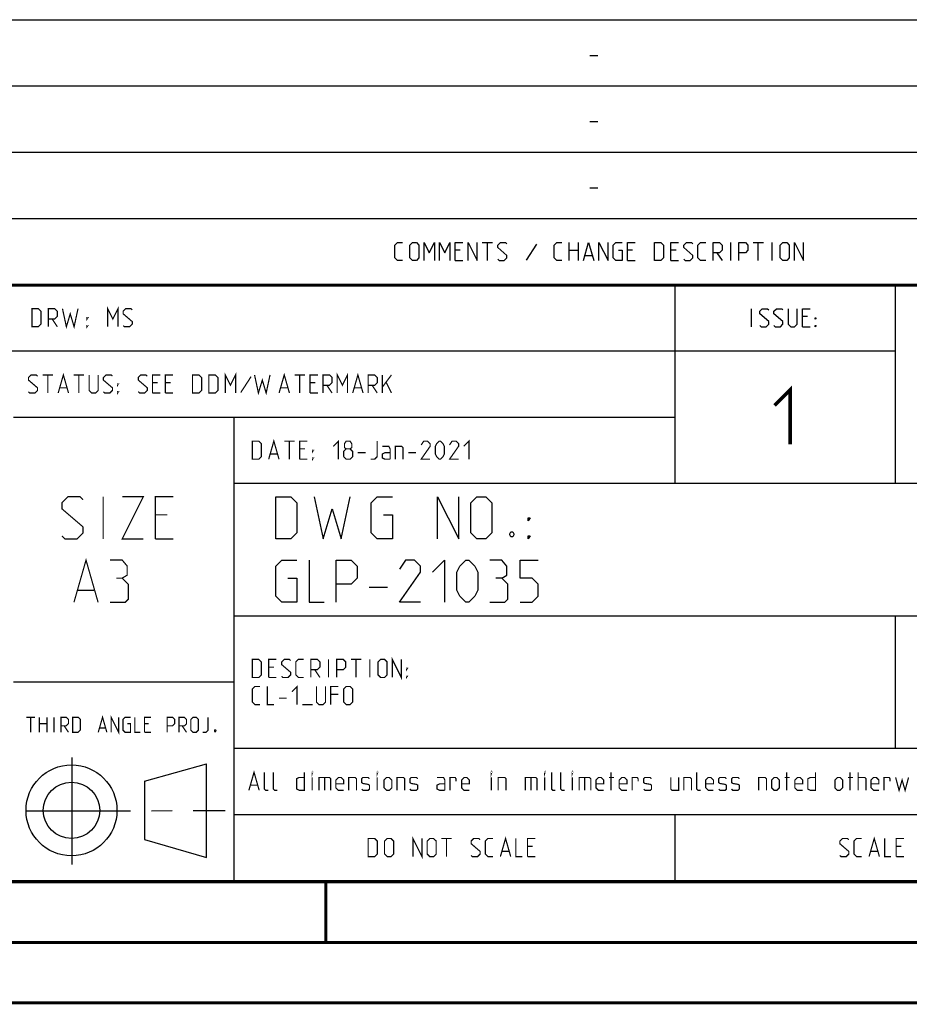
# Model space of a CAD drawing. Header units: millimetres. Extents: x 0 to 420, y 0 to 297.
# Tile 3 of 10: x 284 to 358, y 0 to 81. Entities that reach past the tile are written whole.
import ezdxf

# ---------------------------------------------------------------- set-up
doc = ezdxf.new("R2010")
doc.units = ezdxf.units.MM
doc.header["$LTSCALE"] = 23.1
doc.linetypes.add('CENTER', pattern=[0.6, 0.375, -0.075, 0.075, -0.075])
doc.layers.get('0').update_dxf_attribs({"linetype": 'CONTINUOUS'})
doc.layers.add('DEFAULT_1', color=7, linetype='CENTER')

msp = doc.modelspace()

# ---------------------------------------------------------------- linework, layer by layer
at = {"color": 2, "linetype": 'CONTINUOUS'}
for p, q in [((246.85, 81.495), (409.81, 81.495)), ((331.217, 78.536), (331.86, 78.536)), ((246.85, 76.005), (409.81, 76.005)), ((331.217, 73.046), (331.86, 73.046)), ((246.85, 70.515), (409.81, 70.515)), ((331.217, 67.556), (331.86, 67.556)), ((246.85, 65.025), (409.81, 65.025)), ((322.288, 63.03), (323.145, 63.03)), ((322.717, 61.53), (322.717, 63.03)), ((326.788, 62.887), (325.931, 61.566)), ((329.503, 61.53), (329.503, 63.03)), ((330.253, 63.03), (330.253, 61.53)), ((342.895, 61.53), (342.895, 63.03)), ((344.753, 63.03), (345.61, 63.03)), ((345.181, 61.53), (345.181, 63.03)), ((346.324, 61.53), (346.324, 63.03)), ((320.467, 62.387), (320.038, 62.387)), ((329.503, 62.387), (330.253, 62.387)), ((334.753, 62.387), (334.324, 62.387)), ((338.36, 62.387), (337.931, 62.387)), ((341.753, 62.173), (342.181, 61.53)), ((320.038, 61.53), (320.681, 61.53)), ((330.824, 61.958), (331.395, 61.958)), ((334.324, 61.53), (334.967, 61.53)), ((337.931, 61.53), (338.574, 61.53)), ((246.85, 59.535), (409.81, 59.535)), ((338.25, 59.535), (338.25, 43.065)), ((356.53, 59.535), (356.53, 43.065)), ((344.622, 56.04), (344.622, 57.54)), ((349.265, 56.897), (348.836, 56.897)), ((348.836, 56.04), (349.479, 56.04)), ((246.85, 54.045), (356.53, 54.045)), ((283.41, 48.555), (338.25, 48.555)), ((301.69, 48.555), (301.69, 10.125)), ((301.69, 43.065), (409.81, 43.065)), ((312.919, 34.45), (314.419, 34.45)), ((301.69, 32.085), (409.81, 32.085)), ((356.53, 32.085), (356.53, 21.105)), ((283.41, 26.595), (301.69, 26.595)), ((301.69, 21.105), (409.81, 21.105)), ((288.243, 20.346), (288.243, 11.456)), ((294.261, 18.37), (299.428, 19.811)), ((299.429, 12.039), (299.43, 19.8)), ((294.262, 18.37), (294.273, 13.523)), ((301.69, 15.615), (409.81, 15.615)), ((338.25, 15.615), (338.25, 10.125)), ((294.272, 13.524), (299.428, 12.039)), ((246.85, 10.125), (409.81, 10.125))]:
    msp.add_line(p, q, dxfattribs=at)
at = {"color": 7, "linetype": 'CONTINUOUS'}
for p, q in [((246.868, 59.506), (409.628, 59.494)), ((409.86, 10.074), (25.007, 10.013))]:
    msp.add_line(p, q, dxfattribs=at)
at = {"color": 2, "linetype": 'CONTINUOUS'}
for points in [[(315.681, 61.53), (315.253, 61.53), (315.038, 61.744), (315.038, 62.816), (315.253, 63.03), (315.681, 63.03)], [(316.288, 61.744), (316.288, 62.816), (316.503, 63.03), (316.824, 63.03), (317.038, 62.816), (317.038, 61.744), (316.824, 61.53), (316.503, 61.53), (316.288, 61.744)], [(317.467, 61.53), (317.467, 63.03), (317.895, 62.173), (318.324, 63.03), (318.324, 61.53)], [(318.753, 61.53), (318.753, 63.03), (319.181, 62.173), (319.61, 63.03), (319.61, 61.53)], [(320.038, 61.53), (320.038, 63.03), (320.681, 63.03)], [(321.11, 61.53), (321.11, 63.03), (321.86, 61.53), (321.86, 63.03)], [(323.574, 61.637), (323.681, 61.53), (324.11, 61.53), (324.324, 61.744), (324.324, 61.958), (323.574, 62.601), (323.574, 62.816), (323.788, 63.03), (324.217, 63.03), (324.324, 62.923)], [(328.895, 61.53), (328.467, 61.53), (328.253, 61.744), (328.253, 62.816), (328.467, 63.03), (328.895, 63.03)], [(330.681, 61.53), (331.11, 63.03), (331.538, 61.53)], [(331.967, 61.53), (331.967, 63.03), (332.717, 61.53), (332.717, 63.03)], [(333.574, 62.387), (333.895, 62.387), (333.895, 61.53), (333.36, 61.53), (333.145, 61.744), (333.145, 62.816), (333.36, 63.03), (333.895, 63.03)], [(334.324, 61.53), (334.324, 63.03), (334.967, 63.03)], [(336.574, 61.53), (336.574, 63.03), (337.11, 63.03), (337.324, 62.816), (337.324, 61.744), (337.11, 61.53), (336.574, 61.53)], [(337.931, 61.53), (337.931, 63.03), (338.574, 63.03)], [(339.003, 61.637), (339.11, 61.53), (339.538, 61.53), (339.753, 61.744), (339.753, 61.958), (339.003, 62.601), (339.003, 62.816), (339.217, 63.03), (339.645, 63.03), (339.753, 62.923)], [(340.824, 61.53), (340.395, 61.53), (340.181, 61.744), (340.181, 62.816), (340.395, 63.03), (340.824, 63.03)], [(341.431, 61.53), (341.431, 63.03), (341.967, 63.03), (342.181, 62.816), (342.181, 62.387), (341.967, 62.173), (341.431, 62.173)], [(343.574, 61.53), (343.574, 63.03), (344.11, 63.03), (344.324, 62.816), (344.324, 62.387), (344.11, 62.173), (343.574, 62.173)], [(347.003, 61.744), (347.003, 62.816), (347.217, 63.03), (347.538, 63.03), (347.753, 62.816), (347.753, 61.744), (347.538, 61.53), (347.217, 61.53), (347.003, 61.744)], [(348.181, 61.53), (348.181, 63.03), (348.931, 61.53), (348.931, 63.03)], [(345.3, 56.147), (345.408, 56.04), (345.836, 56.04), (346.05, 56.254), (346.05, 56.468), (345.3, 57.111), (345.3, 57.326), (345.515, 57.54), (345.943, 57.54), (346.05, 57.433)], [(346.479, 56.147), (346.586, 56.04), (347.015, 56.04), (347.229, 56.254), (347.229, 56.468), (346.479, 57.111), (346.479, 57.326), (346.693, 57.54), (347.122, 57.54), (347.229, 57.433)], [(347.658, 57.54), (347.658, 56.254), (347.872, 56.04), (348.193, 56.04), (348.408, 56.254), (348.408, 57.54)], [(348.836, 56.04), (348.836, 57.54), (349.479, 57.54)], [(349.908, 56.683), (349.908, 56.79), (349.979, 56.79), (349.908, 56.683)], [(349.908, 56.04), (349.908, 56.147), (349.979, 56.147), (349.908, 56.04)], [(305.169, 38.45), (305.169, 41.95), (306.419, 41.95), (306.919, 41.45), (306.919, 38.95), (306.419, 38.45), (305.169, 38.45)], [(308.335, 41.95), (309.085, 38.45), (309.835, 40.95), (310.585, 38.45), (311.335, 41.95)], [(314.086, 40.45), (314.836, 40.45), (314.836, 38.45), (313.585, 38.45), (313.085, 38.95), (313.085, 41.45), (313.585, 41.95), (314.836, 41.95)], [(318.586, 38.45), (318.586, 41.95), (320.335, 38.45), (320.335, 41.95)], [(321.336, 38.95), (321.336, 41.45), (321.835, 41.95), (322.586, 41.95), (323.085, 41.45), (323.085, 38.95), (322.586, 38.45), (321.835, 38.45), (321.336, 38.95)], [(326.085, 39.95), (326.085, 40.2), (326.252, 40.2), (326.085, 39.95)], [(324.835, 39.033), (324.919, 38.866), (324.919, 38.783), (324.835, 38.616), (324.669, 38.616), (324.586, 38.783), (324.586, 38.866), (324.669, 39.033), (324.835, 39.033)], [(326.085, 38.45), (326.085, 38.7), (326.252, 38.7), (326.085, 38.45)], [(306.169, 35.2), (306.919, 35.2), (306.919, 33.2), (305.669, 33.2), (305.169, 33.7), (305.169, 36.2), (305.669, 36.7), (306.919, 36.7)], [(307.919, 36.7), (307.919, 33.2), (309.169, 33.2)], [(310.169, 33.2), (310.169, 36.7), (311.419, 36.7), (311.919, 36.2), (311.919, 35.2), (311.419, 34.7), (310.169, 34.7)], [(317.169, 33.2), (315.419, 33.2), (317.169, 35.7), (317.169, 36.2), (316.669, 36.7), (315.919, 36.7), (315.419, 35.95)], [(318.169, 35.7), (319.169, 36.7), (319.169, 33.2)], [(320.169, 34.2), (320.169, 35.7), (320.419, 36.2), (320.919, 36.7), (321.169, 36.7), (321.669, 36.2), (321.919, 35.7), (321.919, 34.2), (321.669, 33.7), (321.169, 33.2), (320.919, 33.2), (320.419, 33.7), (320.169, 34.2)], [(323.919, 35.2), (324.335, 35.45), (324.335, 36.2), (323.919, 36.7), (322.919, 36.7)], [(325.419, 33.2), (326.419, 33.2), (326.919, 33.7), (326.919, 34.7), (326.419, 35.2), (325.419, 35.2), (325.419, 36.7), (326.919, 36.7)], [(322.919, 33.2), (324.169, 33.2), (324.419, 33.45), (324.419, 34.7), (323.919, 35.2), (323.419, 35.2)]]:
    msp.add_lwpolyline(points, dxfattribs=at)
at = {"color": 7, "linetype": 'CONTINUOUS', "const_width": 0.25}
for points in [[(246.86, 59.511), (409.652, 59.467)], [(409.831, 10.048), (25, 10)], [(309.323, 5.004), (309.323, 10.004)], [(20, 5), (415, 5)], [(420, 0), (0, 0)]]:
    msp.add_lwpolyline(points, dxfattribs=at)
at = {"color": 2, "linetype": 'CONTINUOUS'}
for points, const_width in [([(284.936, 56.04), (284.936, 57.54), (285.472, 57.54), (285.686, 57.326), (285.686, 56.254), (285.472, 56.04), (284.936, 56.04)], 0.1), ([(286.294, 56.04), (286.294, 57.54), (286.829, 57.54), (287.044, 57.326), (287.044, 56.897), (286.829, 56.683), (286.294, 56.683)], 0.1), ([(287.472, 57.54), (287.794, 56.04), (288.115, 57.111), (288.436, 56.04), (288.758, 57.54)], 0.1), ([(291.222, 56.04), (291.222, 57.54), (291.651, 56.683), (292.079, 57.54), (292.079, 56.04)], 0.1), ([(292.508, 56.147), (292.615, 56.04), (293.044, 56.04), (293.258, 56.254), (293.258, 56.468), (292.508, 57.111), (292.508, 57.326), (292.722, 57.54), (293.151, 57.54), (293.258, 57.433)], 0.1), ([(286.615, 56.683), (287.044, 56.04)], 0.1), ([(289.508, 56.683), (289.508, 56.79), (289.579, 56.79), (289.508, 56.683)], 0.1), ([(289.508, 56.04), (289.508, 56.147), (289.579, 56.147), (289.508, 56.04)], 0.1), ([(300.972, 50.55), (300.972, 52.05), (301.401, 51.193), (301.829, 52.05), (301.829, 50.55)], 0.1), ([(310.258, 50.55), (310.258, 52.05), (310.686, 51.193), (311.115, 52.05), (311.115, 50.55)], 0.1), ([(284.651, 50.657), (284.758, 50.55), (285.186, 50.55), (285.401, 50.764), (285.401, 50.978), (284.651, 51.621), (284.651, 51.836), (284.865, 52.05), (285.294, 52.05), (285.401, 51.943)], 0.1), ([(285.829, 52.05), (286.686, 52.05)], 0.1), ([(286.258, 50.55), (286.258, 52.05)], 0.1), ([(287.115, 50.55), (287.544, 52.05), (287.972, 50.55)], 0.1), ([(288.401, 52.05), (289.258, 52.05)], 0.1), ([(288.829, 50.55), (288.829, 52.05)], 0.1), ([(289.686, 52.05), (289.686, 50.764), (289.901, 50.55), (290.222, 50.55), (290.436, 50.764), (290.436, 52.05)], 0.1), ([(290.865, 50.657), (290.972, 50.55), (291.401, 50.55), (291.615, 50.764), (291.615, 50.978), (290.865, 51.621), (290.865, 51.836), (291.079, 52.05), (291.508, 52.05), (291.615, 51.943)], 0.1), ([(293.758, 50.657), (293.865, 50.55), (294.294, 50.55), (294.508, 50.764), (294.508, 50.978), (293.758, 51.621), (293.758, 51.836), (293.972, 52.05), (294.401, 52.05), (294.508, 51.943)], 0.1), ([(294.936, 50.55), (294.936, 52.05), (295.579, 52.05)], 0.1), ([(295.365, 51.407), (294.936, 51.407)], 0.1), ([(296.008, 50.55), (296.008, 52.05), (296.651, 52.05)], 0.1), ([(296.436, 51.407), (296.008, 51.407)], 0.1), ([(298.258, 50.55), (298.258, 52.05), (298.794, 52.05), (299.008, 51.836), (299.008, 50.764), (298.794, 50.55), (298.258, 50.55)], 0.1), ([(299.615, 50.55), (299.615, 52.05), (300.151, 52.05), (300.365, 51.836), (300.365, 50.764), (300.151, 50.55), (299.615, 50.55)], 0.1), ([(303.115, 51.907), (302.258, 50.586)], 0.1), ([(303.401, 52.05), (303.722, 50.55), (304.044, 51.621), (304.365, 50.55), (304.686, 52.05)], 0.1), ([(305.436, 50.55), (305.865, 52.05), (306.294, 50.55)], 0.1), ([(306.722, 52.05), (307.579, 52.05)], 0.1), ([(307.151, 50.55), (307.151, 52.05)], 0.1), ([(308.008, 50.55), (308.008, 52.05), (308.651, 52.05)], 0.1), ([(308.436, 51.407), (308.008, 51.407)], 0.1), ([(309.079, 50.55), (309.079, 52.05), (309.615, 52.05), (309.829, 51.836), (309.829, 51.407), (309.615, 51.193), (309.079, 51.193)], 0.1), ([(311.544, 50.55), (311.972, 52.05), (312.401, 50.55)], 0.1), ([(312.829, 50.55), (312.829, 52.05), (313.365, 52.05), (313.579, 51.836), (313.579, 51.407), (313.365, 51.193), (312.829, 51.193)], 0.1), ([(314.008, 50.55), (314.008, 52.05)], 0.1), ([(314.008, 51.05), (314.758, 52.05)], 0.1), ([(314.329, 51.407), (314.758, 50.55)], 0.1), ([(287.258, 50.978), (287.829, 50.978)], 0.1), ([(292.044, 51.193), (292.044, 51.3), (292.115, 51.3), (292.044, 51.193)], 0.1), ([(292.044, 50.55), (292.044, 50.657), (292.115, 50.657), (292.044, 50.55)], 0.1), ([(305.579, 50.978), (306.151, 50.978)], 0.1), ([(309.401, 51.193), (309.829, 50.55)], 0.1), ([(311.686, 50.978), (312.258, 50.978)], 0.1), ([(313.151, 51.193), (313.579, 50.55)], 0.1), ([(346.533, 49.519), (347.818, 50.805), (347.818, 46.305)], 0.3), ([(294.936, 50.55), (295.579, 50.55)], 0.1), ([(296.008, 50.55), (296.651, 50.55)], 0.1), ([(308.008, 50.55), (308.651, 50.55)], 0.1), ([(303.216, 45.06), (303.216, 46.56), (303.752, 46.56), (303.966, 46.346), (303.966, 45.274), (303.752, 45.06), (303.216, 45.06)], 0.1), ([(304.574, 45.06), (305.002, 46.56), (305.431, 45.06)], 0.1), ([(305.859, 46.56), (306.716, 46.56)], 0.1), ([(306.288, 45.06), (306.288, 46.56)], 0.1), ([(307.145, 45.06), (307.145, 46.56), (307.788, 46.56)], 0.1), ([(309.931, 46.131), (310.359, 46.56), (310.359, 45.06)], 0.1), ([(311.002, 45.917), (310.859, 46.024), (310.859, 46.346), (311.002, 46.56), (311.324, 46.56), (311.466, 46.346), (311.466, 46.024), (311.324, 45.917), (311.538, 45.703), (311.538, 45.274), (311.324, 45.06), (311.002, 45.06), (310.788, 45.274)], 0.1), ([(313.038, 45.06), (313.359, 45.06), (313.574, 45.274), (313.574, 46.56)], 0.1), ([(317.966, 45.06), (317.216, 45.06), (317.966, 46.131), (317.966, 46.346), (317.752, 46.56), (317.431, 46.56), (317.216, 46.238)], 0.1), ([(318.395, 45.488), (318.395, 46.131), (318.502, 46.346), (318.716, 46.56), (318.824, 46.56), (319.038, 46.346), (319.145, 46.131), (319.145, 45.488), (319.038, 45.274), (318.824, 45.06), (318.716, 45.06), (318.502, 45.274), (318.395, 45.488)], 0.1), ([(320.324, 45.06), (319.574, 45.06), (320.324, 46.131), (320.324, 46.346), (320.109, 46.56), (319.788, 46.56), (319.574, 46.238)], 0.1), ([(320.752, 46.131), (321.181, 46.56), (321.181, 45.06)], 0.1), ([(307.574, 45.917), (307.145, 45.917)], 0.1), ([(308.216, 45.703), (308.216, 45.81), (308.288, 45.81), (308.216, 45.703)], 0.1), ([(310.788, 45.274), (310.788, 45.703), (311.002, 45.917), (311.324, 45.917)], 0.1), ([(314.645, 45.06), (314.645, 45.917), (314.538, 46.131), (314.002, 46.131)], 0.1), ([(315.074, 45.06), (315.074, 46.131), (315.609, 46.131), (315.716, 46.024), (315.716, 45.06)], 0.1), ([(304.716, 45.488), (305.288, 45.488)], 0.1), ([(307.145, 45.06), (307.788, 45.06)], 0.1), ([(308.216, 45.06), (308.216, 45.167), (308.288, 45.167), (308.216, 45.06)], 0.1), ([(311.966, 45.596), (312.609, 45.596)], 0.1), ([(314.645, 45.06), (314.216, 45.06), (314.002, 45.167), (314.002, 45.488), (314.216, 45.596), (314.645, 45.596)], 0.1), ([(316.145, 45.596), (316.788, 45.596)], 0.1), ([(287.425, 38.7), (287.675, 38.45), (288.675, 38.45), (289.175, 38.95), (289.175, 39.45), (287.425, 40.95), (287.425, 41.45), (287.925, 41.95), (288.925, 41.95), (289.175, 41.7)], 0.1), ([(290.841, 38.45), (290.841, 41.95)], 0.1), ([(292.425, 41.95), (294.175, 41.95), (292.425, 38.45), (294.175, 38.45)], 0.1), ([(295.175, 38.45), (295.175, 41.95), (296.675, 41.95)], 0.1), ([(296.175, 40.45), (295.175, 40.45)], 0.1), ([(295.175, 38.45), (296.675, 38.45)], 0.1), ([(288.425, 33.2), (289.425, 36.7), (290.425, 33.2)], 0.1), ([(292.425, 35.2), (292.841, 35.45), (292.841, 36.2), (292.425, 36.7), (291.425, 36.7)], 0.1), ([(291.425, 33.2), (292.675, 33.2), (292.925, 33.45), (292.925, 34.7), (292.425, 35.2), (291.925, 35.2)], 0.1), ([(288.758, 34.2), (290.091, 34.2)], 0.1), ([(314.824, 26.97), (314.824, 28.47), (315.574, 26.97), (315.574, 28.47)], 0.1), ([(303.216, 26.97), (303.216, 28.47), (303.752, 28.47), (303.966, 28.256), (303.966, 27.184), (303.752, 26.97), (303.216, 26.97)], 0.1), ([(304.574, 26.97), (304.574, 28.47), (305.216, 28.47)], 0.1), ([(305.002, 27.827), (304.574, 27.827)], 0.1), ([(305.645, 27.077), (305.752, 26.97), (306.181, 26.97), (306.395, 27.184), (306.395, 27.398), (305.645, 28.041), (305.645, 28.256), (305.859, 28.47), (306.288, 28.47), (306.395, 28.363)], 0.1), ([(307.466, 26.97), (307.038, 26.97), (306.824, 27.184), (306.824, 28.256), (307.038, 28.47), (307.466, 28.47)], 0.1), ([(308.074, 26.97), (308.074, 28.47), (308.609, 28.47), (308.824, 28.256), (308.824, 27.827), (308.609, 27.613), (308.074, 27.613)], 0.1), ([(309.538, 26.97), (309.538, 28.47)], 0.1), ([(310.216, 26.97), (310.216, 28.47), (310.752, 28.47), (310.966, 28.256), (310.966, 27.827), (310.752, 27.613), (310.216, 27.613)], 0.1), ([(311.395, 28.47), (312.252, 28.47)], 0.1), ([(311.824, 26.97), (311.824, 28.47)], 0.1), ([(312.966, 26.97), (312.966, 28.47)], 0.1), ([(313.645, 27.184), (313.645, 28.256), (313.859, 28.47), (314.181, 28.47), (314.395, 28.256), (314.395, 27.184), (314.181, 26.97), (313.859, 26.97), (313.645, 27.184)], 0.1), ([(316.002, 27.613), (316.002, 27.72), (316.074, 27.72), (316.002, 27.613)], 0.1), ([(304.574, 26.97), (305.216, 26.97)], 0.1), ([(308.395, 27.613), (308.824, 26.97)], 0.1), ([(316.002, 26.97), (316.002, 27.077), (316.074, 27.077), (316.002, 26.97)], 0.1), ([(303.859, 24.72), (303.431, 24.72), (303.216, 24.934), (303.216, 26.006), (303.431, 26.22), (303.859, 26.22)], 0.1), ([(304.466, 26.22), (304.466, 24.72), (305.002, 24.72)], 0.1), ([(306.502, 25.791), (306.931, 26.22), (306.931, 24.72)], 0.1), ([(308.538, 26.22), (308.538, 24.934), (308.752, 24.72), (309.074, 24.72), (309.288, 24.934), (309.288, 26.22)], 0.1), ([(309.716, 24.72), (309.716, 26.22), (310.359, 26.22)], 0.1), ([(310.788, 24.934), (310.788, 26.006), (311.002, 26.22), (311.324, 26.22), (311.538, 26.006), (311.538, 24.934), (311.324, 24.72), (311.002, 24.72), (310.788, 24.934)], 0.1), ([(305.431, 25.256), (306.074, 25.256)], 0.1), ([(310.359, 25.577), (309.716, 25.577)], 0.1), ([(307.359, 24.72), (308.216, 24.72)], 0.1), ([(284.484, 23.672), (285.198, 23.672)], 0.1), ([(284.841, 22.422), (284.841, 23.672)], 0.1), ([(285.556, 22.422), (285.556, 23.672)], 0.1), ([(286.181, 23.672), (286.181, 22.422)], 0.1), ([(286.776, 22.422), (286.776, 23.672)], 0.1), ([(287.341, 22.422), (287.341, 23.672), (287.788, 23.672), (287.966, 23.494), (287.966, 23.137), (287.788, 22.958), (287.341, 22.958)], 0.1), ([(288.323, 22.422), (288.323, 23.672), (288.77, 23.672), (288.948, 23.494), (288.948, 22.601), (288.77, 22.422), (288.323, 22.422)], 0.1), ([(290.437, 22.422), (290.794, 23.672), (291.151, 22.422)], 0.1), ([(291.508, 22.422), (291.508, 23.672), (292.133, 22.422), (292.133, 23.672)], 0.1), ([(292.847, 23.137), (293.115, 23.137), (293.115, 22.422), (292.669, 22.422), (292.49, 22.601), (292.49, 23.494), (292.669, 23.672), (293.115, 23.672)], 0.1), ([(293.472, 23.672), (293.472, 22.422), (293.919, 22.422)], 0.1), ([(294.276, 22.422), (294.276, 23.672), (294.812, 23.672)], 0.1), ([(296.151, 22.422), (296.151, 23.672), (296.597, 23.672), (296.776, 23.494), (296.776, 23.137), (296.597, 22.958), (296.151, 22.958)], 0.1), ([(297.133, 22.422), (297.133, 23.672), (297.579, 23.672), (297.758, 23.494), (297.758, 23.137), (297.579, 22.958), (297.133, 22.958)], 0.1), ([(298.115, 22.601), (298.115, 23.494), (298.294, 23.672), (298.562, 23.672), (298.74, 23.494), (298.74, 22.601), (298.562, 22.422), (298.294, 22.422), (298.115, 22.601)], 0.1), ([(299.097, 22.422), (299.365, 22.422), (299.544, 22.601), (299.544, 23.672)], 0.1), ([(285.556, 23.137), (286.181, 23.137)], 0.1), ([(287.609, 22.958), (287.966, 22.422)], 0.1), ([(294.633, 23.137), (294.276, 23.137)], 0.1), ([(297.401, 22.958), (297.758, 22.422)], 0.1), ([(290.556, 22.779), (291.032, 22.779)], 0.1), ([(294.276, 22.422), (294.812, 22.422)], 0.1), ([(300.169, 22.631), (300.198, 22.571), (300.198, 22.541), (300.169, 22.482), (300.109, 22.482), (300.079, 22.541), (300.079, 22.571), (300.109, 22.631), (300.169, 22.631)], 0.1), ([(302.931, 17.61), (303.359, 19.11), (303.788, 17.61)], 0.1), ([(304.538, 17.61), (304.324, 17.61), (304.216, 17.717), (304.216, 19.11)], 0.1), ([(305.288, 17.61), (305.074, 17.61), (304.966, 17.717), (304.966, 19.11)], 0.1), ([(307.538, 19.11), (307.538, 17.61), (307.109, 17.61), (306.895, 17.717), (306.895, 18.574), (307.109, 18.681), (307.538, 18.681)], 0.1), ([(308.181, 19.003), (308.181, 19.11), (308.216, 19.11), (308.181, 19.003)], 0.1), ([(313.574, 19.003), (313.574, 19.11), (313.609, 19.11), (313.574, 19.003)], 0.1), ([(323.038, 19.003), (323.038, 19.11), (323.074, 19.11), (323.038, 19.003)], 0.1), ([(327.466, 19.003), (327.466, 19.11), (327.502, 19.11), (327.466, 19.003)], 0.1), ([(328.359, 17.61), (328.145, 17.61), (328.038, 17.717), (328.038, 19.11)], 0.1), ([(329.109, 17.61), (328.895, 17.61), (328.788, 17.717), (328.788, 19.11)], 0.1), ([(329.752, 19.003), (329.752, 19.11), (329.788, 19.11), (329.752, 19.003)], 0.1), ([(332.966, 17.61), (332.966, 19.11)], 0.1), ([(340.395, 17.61), (340.181, 17.61), (340.074, 17.717), (340.074, 19.11)], 0.1), ([(347.538, 17.61), (347.538, 19.11)], 0.1), ([(349.931, 19.11), (349.931, 17.61), (349.502, 17.61), (349.288, 17.717), (349.288, 18.574), (349.502, 18.681), (349.931, 18.681)], 0.1), ([(352.788, 17.61), (352.788, 19.11)], 0.1), ([(353.466, 17.61), (353.466, 19.11)], 0.1), ([(303.074, 18.038), (303.645, 18.038)], 0.1), ([(308.181, 17.61), (308.181, 18.681)], 0.1), ([(308.752, 17.61), (308.752, 18.681), (309.609, 18.681), (309.716, 18.574), (309.716, 17.61)], 0.1), ([(309.216, 18.681), (309.216, 17.61)], 0.1), ([(310.788, 17.61), (310.359, 17.61), (310.145, 17.824), (310.145, 18.467), (310.359, 18.681), (310.574, 18.681), (310.788, 18.467), (310.788, 18.146), (310.145, 18.146)], 0.1), ([(311.216, 17.61), (311.216, 18.681), (311.752, 18.681), (311.859, 18.574), (311.859, 17.61)], 0.1), ([(312.288, 17.717), (312.395, 17.61), (312.824, 17.61), (312.931, 17.717), (312.931, 18.038), (312.824, 18.11), (312.395, 18.181), (312.288, 18.253), (312.288, 18.574), (312.395, 18.681), (312.824, 18.681), (312.931, 18.574)], 0.1), ([(313.574, 17.61), (313.574, 18.681)], 0.1), ([(314.145, 17.824), (314.145, 18.467), (314.359, 18.681), (314.574, 18.681), (314.788, 18.467), (314.788, 17.824), (314.574, 17.61), (314.359, 17.61), (314.145, 17.824)], 0.1), ([(315.216, 17.61), (315.216, 18.681), (315.752, 18.681), (315.859, 18.574), (315.859, 17.61)], 0.1), ([(316.288, 17.717), (316.395, 17.61), (316.824, 17.61), (316.931, 17.717), (316.931, 18.038), (316.824, 18.11), (316.395, 18.181), (316.288, 18.253), (316.288, 18.574), (316.395, 18.681), (316.824, 18.681), (316.931, 18.574)], 0.1), ([(319.181, 17.61), (319.181, 18.467), (319.074, 18.681), (318.538, 18.681)], 0.1), ([(319.181, 17.61), (318.752, 17.61), (318.538, 17.717), (318.538, 18.038), (318.752, 18.146), (319.181, 18.146)], 0.1), ([(319.609, 17.61), (319.609, 18.681), (320.038, 18.681), (320.109, 18.574), (320.109, 18.36)], 0.1), ([(321.216, 17.61), (320.788, 17.61), (320.574, 17.824), (320.574, 18.467), (320.788, 18.681), (321.002, 18.681), (321.216, 18.467), (321.216, 18.146), (320.574, 18.146)], 0.1), ([(323.038, 17.61), (323.038, 18.681)], 0.1), ([(323.609, 17.61), (323.609, 18.681), (324.145, 18.681), (324.252, 18.574), (324.252, 17.61)], 0.1), ([(325.859, 17.61), (325.859, 18.681), (326.716, 18.681), (326.824, 18.574), (326.824, 17.61)], 0.1), ([(326.324, 18.681), (326.324, 17.61)], 0.1), ([(327.466, 17.61), (327.466, 18.681)], 0.1), ([(329.752, 17.61), (329.752, 18.681)], 0.1), ([(330.324, 17.61), (330.324, 18.681), (331.181, 18.681), (331.288, 18.574), (331.288, 17.61)], 0.1), ([(330.788, 18.681), (330.788, 17.61)], 0.1), ([(332.359, 17.61), (331.931, 17.61), (331.716, 17.824), (331.716, 18.467), (331.931, 18.681), (332.145, 18.681), (332.359, 18.467), (332.359, 18.146), (331.716, 18.146)], 0.1), ([(332.788, 18.681), (333.216, 18.681)], 0.1), ([(334.288, 17.61), (333.859, 17.61), (333.645, 17.824), (333.645, 18.467), (333.859, 18.681), (334.074, 18.681), (334.288, 18.467), (334.288, 18.146), (333.645, 18.146)], 0.1), ([(334.716, 17.61), (334.716, 18.681), (335.145, 18.681), (335.216, 18.574), (335.216, 18.36)], 0.1), ([(335.681, 17.717), (335.788, 17.61), (336.216, 17.61), (336.324, 17.717), (336.324, 18.038), (336.216, 18.11), (335.788, 18.181), (335.681, 18.253), (335.681, 18.574), (335.788, 18.681), (336.216, 18.681), (336.324, 18.574)], 0.1), ([(337.931, 18.681), (337.931, 17.717), (338.038, 17.61), (338.574, 17.61), (338.574, 18.681)], 0.1), ([(339.002, 17.61), (339.002, 18.681), (339.538, 18.681), (339.645, 18.574), (339.645, 17.61)], 0.1), ([(341.466, 17.61), (341.038, 17.61), (340.824, 17.824), (340.824, 18.467), (341.038, 18.681), (341.252, 18.681), (341.466, 18.467), (341.466, 18.146), (340.824, 18.146)], 0.1), ([(341.895, 17.717), (342.002, 17.61), (342.431, 17.61), (342.538, 17.717), (342.538, 18.038), (342.431, 18.11), (342.002, 18.181), (341.895, 18.253), (341.895, 18.574), (342.002, 18.681), (342.431, 18.681), (342.538, 18.574)], 0.1), ([(342.966, 17.717), (343.074, 17.61), (343.502, 17.61), (343.609, 17.717), (343.609, 18.038), (343.502, 18.11), (343.074, 18.181), (342.966, 18.253), (342.966, 18.574), (343.074, 18.681), (343.502, 18.681), (343.609, 18.574)], 0.1), ([(345.216, 17.61), (345.216, 18.681), (345.752, 18.681), (345.859, 18.574), (345.859, 17.61)], 0.1), ([(346.288, 17.824), (346.288, 18.467), (346.502, 18.681), (346.716, 18.681), (346.931, 18.467), (346.931, 17.824), (346.716, 17.61), (346.502, 17.61), (346.288, 17.824)], 0.1), ([(347.359, 18.681), (347.788, 18.681)], 0.1), ([(348.859, 17.61), (348.431, 17.61), (348.216, 17.824), (348.216, 18.467), (348.431, 18.681), (348.645, 18.681), (348.859, 18.467), (348.859, 18.146), (348.216, 18.146)], 0.1), ([(351.538, 17.824), (351.538, 18.467), (351.752, 18.681), (351.966, 18.681), (352.181, 18.467), (352.181, 17.824), (351.966, 17.61), (351.752, 17.61), (351.538, 17.824)], 0.1), ([(352.609, 18.681), (353.038, 18.681)], 0.1), ([(353.466, 18.681), (354.002, 18.681), (354.109, 18.574), (354.109, 17.61)], 0.1), ([(355.181, 17.61), (354.752, 17.61), (354.538, 17.824), (354.538, 18.467), (354.752, 18.681), (354.966, 18.681), (355.181, 18.467), (355.181, 18.146), (354.538, 18.146)], 0.1), ([(355.609, 17.61), (355.609, 18.681), (356.038, 18.681), (356.109, 18.574), (356.109, 18.36)], 0.1), ([(356.574, 18.681), (356.859, 17.61), (357.109, 18.467), (357.359, 17.61), (357.645, 18.681)], 0.1), ([(312.827, 12.12), (312.827, 13.62), (313.363, 13.62), (313.577, 13.406), (313.577, 12.334), (313.363, 12.12), (312.827, 12.12)], 0.1), ([(314.184, 12.334), (314.184, 13.406), (314.398, 13.62), (314.72, 13.62), (314.934, 13.406), (314.934, 12.334), (314.72, 12.12), (314.398, 12.12), (314.184, 12.334)], 0.1), ([(316.541, 12.12), (316.541, 13.62), (317.291, 12.12), (317.291, 13.62)], 0.1), ([(317.72, 12.334), (317.72, 13.406), (317.934, 13.62), (318.255, 13.62), (318.47, 13.406), (318.47, 12.334), (318.255, 12.12), (317.934, 12.12), (317.72, 12.334)], 0.1), ([(318.898, 13.62), (319.755, 13.62)], 0.1), ([(319.327, 12.12), (319.327, 13.62)], 0.1), ([(321.363, 12.227), (321.47, 12.12), (321.898, 12.12), (322.113, 12.334), (322.113, 12.548), (321.363, 13.191), (321.363, 13.406), (321.577, 13.62), (322.005, 13.62), (322.113, 13.513)], 0.1), ([(323.184, 12.12), (322.755, 12.12), (322.541, 12.334), (322.541, 13.406), (322.755, 13.62), (323.184, 13.62)], 0.1), ([(323.791, 12.12), (324.22, 13.62), (324.648, 12.12)], 0.1), ([(325.077, 13.62), (325.077, 12.12), (325.613, 12.12)], 0.1), ([(326.041, 12.12), (326.041, 13.62), (326.684, 13.62)], 0.1), ([(351.94, 12.227), (352.048, 12.12), (352.476, 12.12), (352.69, 12.334), (352.69, 12.548), (351.94, 13.191), (351.94, 13.406), (352.155, 13.62), (352.583, 13.62), (352.69, 13.513)], 0.1), ([(353.762, 12.12), (353.333, 12.12), (353.119, 12.334), (353.119, 13.406), (353.333, 13.62), (353.762, 13.62)], 0.1), ([(354.369, 12.12), (354.798, 13.62), (355.226, 12.12)], 0.1), ([(355.655, 13.62), (355.655, 12.12), (356.19, 12.12)], 0.1), ([(356.619, 12.12), (356.619, 13.62), (357.262, 13.62)], 0.1), ([(323.934, 12.548), (324.505, 12.548)], 0.1), ([(326.47, 12.977), (326.041, 12.977)], 0.1), ([(354.512, 12.548), (355.083, 12.548)], 0.1), ([(357.048, 12.977), (356.619, 12.977)], 0.1), ([(326.041, 12.12), (326.684, 12.12)], 0.1), ([(356.619, 12.12), (357.262, 12.12)], 0.1)]:
    msp.add_lwpolyline(points, dxfattribs=dict(at, const_width=const_width))
for radius in [3.772, 2.337]:
    msp.add_circle((288.22, 15.953), radius, dxfattribs=at)
at = {"layer": 'DEFAULT_1', "color": 2, "linetype": 'CENTER'}
msp.add_line((284.447, 15.906), (300.963, 15.937), dxfattribs=at)

doc.saveas('drawing.dxf')
